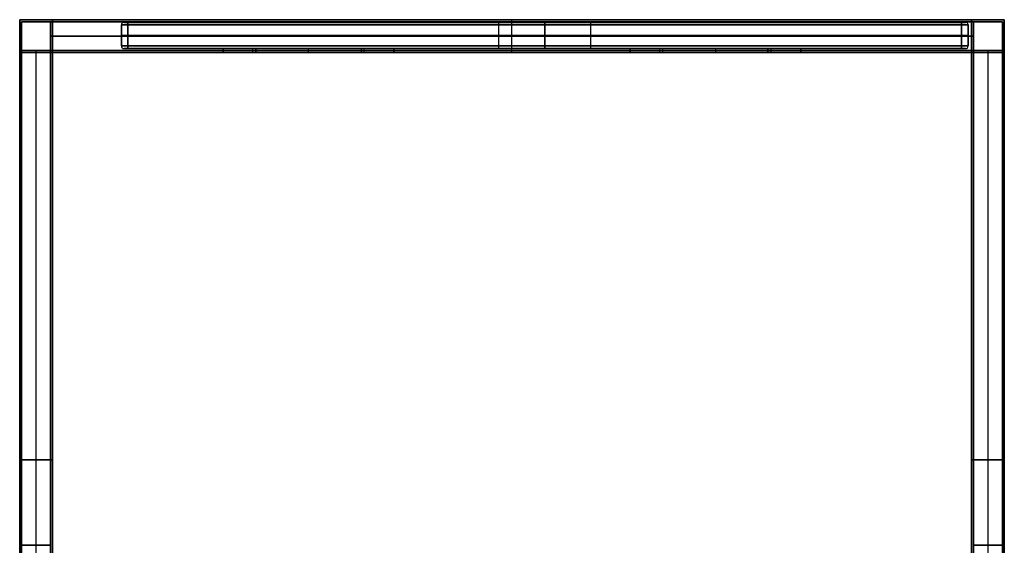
# Model space of a CAD drawing. Header units: millimetres. Extents: x 0 to 750, y 0 to 800.
# Tile 2 of 2: x 0 to 750, y 400 to 800. Entities that reach past the tile are written whole.
import ezdxf

# ---------------------------------------------------------------- set-up
doc = ezdxf.new("R2010")
doc.units = ezdxf.units.MM
doc.header["$MEASUREMENT"] = 0
doc.layers.add('Predefinito', color=7, linetype='Continuous', true_color=0x000000)

# ---------------------------------------------------------------- blocks, each defined once
blk = doc.blocks.new('PIANO MISURA 75 2018')
at = {"layer": 'Predefinito'}
for p, q in [((-322.5, 2), (-322.5, 18)), ((-320.5, 20), (-35, 20)), ((-35, 0), (-35, 20)), ((0, 20, -35), (0, 0, -35)), ((0, 0, 35), (0, 20, 35)), ((0, 20, 245.5), (0, 20, 35)), ((0, 20, -35), (0, 20, -245.5)), ((0, 2, 247.5), (0, 18, 247.5)), ((0, 2, -247.5), (0, 18, -247.5)), ((35, 20), (320.5, 20)), ((35, 0), (35, 20)), ((322.5, 2), (322.5, 18)), ((-322.5, 10, 242.5), (-322.5, 10, -242.5)), ((317.5, 10, 247.5), (-317.5, 10, 247.5)), ((-317.5, 10, -247.5), (317.5, 10, -247.5)), ((322.5, 10, -242.5), (322.5, 10, 242.5)), ((-320.5, 0), (-35, 0)), ((0, 0, 245.5), (0, 0, 35)), ((0, 0, -35), (0, 0, -245.5)), ((35, 0), (320.5, 0))]:
    blk.add_line(p, q, dxfattribs=at)
for centre, start, end in [((-320.5, 18, 242.5), 90, 180), ((-320.5, 18, -242.5), 90, 180), ((-320.5, 18), 90, 180), ((320.5, 18, 242.5), 0, 90), ((320.5, 18, -242.5), 0, 90), ((320.5, 18), 0, 90), ((-320.5, 2, 242.5), 180, 270), ((-320.5, 2, -242.5), 180, 270), ((-320.5, 2), 180, 270), ((320.5, 2, 242.5), 270, 0), ((320.5, 2, -242.5), 270, 0), ((320.5, 2), 270, 0)]:
    blk.add_arc(centre, 2, start, end, dxfattribs=at)
at = {"layer": 'Predefinito', "extrusion": (0, 1, 0)}
for centre, radius, start, end in [((317.5, -242.5, 18), 5, 270, 0), ((317.5, 242.5, 18), 5, 0, 90), ((317.5, -242.5, 20), 3, 270, 0), ((0, 0, 20), 35, 270, 90), ((0, 0, 20), 35, 90, 270), ((-317.5, 242.5, 20), 3, 90, 180), ((-317.5, -242.5, 18), 5, 180, 270), ((-317.5, 242.5, 18), 5, 90, 180), ((317.5, -242.5, 10), 5, 270, 0), ((317.5, 242.5, 10), 5, 0, 90), ((0, 0, 10), 35, 270, 90), ((0, 0, 10), 35, 90, 270), ((-317.5, -242.5, 10), 5, 180, 270), ((-317.5, 242.5, 10), 5, 90, 180)]:
    blk.add_arc(centre, radius, start, end, dxfattribs=at)
at = {"layer": 'Predefinito', "extrusion": (0, 1, -1.18424e-15)}
blk.add_arc((317.5, 242.5, 20), 3, 0, 90, dxfattribs=at)
at = {"layer": 'Predefinito', "extrusion": (1, 2.84217e-14, 2.84217e-14)}
blk.add_arc((18, 245.5, -317.5), 2, 0, 90, dxfattribs=at)
at = {"layer": 'Predefinito', "extrusion": (1, 2.84217e-14, -2.84217e-14)}
blk.add_arc((18, -245.5, -317.5), 2, 270, 0, dxfattribs=at)
at = {"layer": 'Predefinito', "extrusion": (1, 0, 0)}
for centre, start, end in [((18, 245.5), 0, 90), ((18, -245.5), 270, 0), ((18, 245.5, 317.5), 0, 90), ((18, -245.5, 317.5), 270, 0), ((2, 245.5, -317.5), 90, 180), ((2, -245.5, -317.5), 180, 270), ((2, 245.5), 90, 180), ((2, -245.5), 180, 270), ((2, 245.5, 317.5), 90, 180)]:
    blk.add_arc(centre, 2, start, end, dxfattribs=at)
at = {"layer": 'Predefinito', "extrusion": (0, 1, 1.18424e-15)}
blk.add_arc((-317.5, -242.5, 20), 3, 180, 270, dxfattribs=at)
at = {"layer": 'Predefinito', "extrusion": (1.77636e-16, 1, 0)}
for centre, start, end in [((317.5, 242.5, 2), 0, 90), ((317.5, -242.5, 2), 270, 0)]:
    blk.add_arc(centre, 5, start, end, dxfattribs=at)
at = {"layer": 'Predefinito', "extrusion": (3.94746e-16, 1, -2.96059e-16)}
blk.add_arc((317.5, 242.5), 3, 0, 90, dxfattribs=at)
at = {"layer": 'Predefinito', "extrusion": (3.94746e-16, 1, 2.96059e-16)}
blk.add_arc((317.5, -242.5), 3, 270, 0, dxfattribs=at)
at = {"layer": 'Predefinito', "extrusion": (8.88178e-16, 1, 1.06581e-15)}
blk.add_arc((-317.5, 242.5, 2), 5, 90, 180, dxfattribs=at)
at = {"layer": 'Predefinito', "extrusion": (1, 5.68434e-14, 2.84217e-14)}
blk.add_arc((2, -245.5, 317.5), 2, 180, 270, dxfattribs=at)
at = {"layer": 'Predefinito', "extrusion": (-1.77636e-16, 1, 0)}
blk.add_arc((-317.5, -242.5, 2), 5, 180, 270, dxfattribs=at)
at = {"layer": 'Predefinito', "extrusion": (-3.94746e-16, 1, -2.96059e-16)}
blk.add_arc((-317.5, 242.5), 3, 90, 180, dxfattribs=at)
at = {"layer": 'Predefinito', "extrusion": (-3.94746e-16, 1, 2.96059e-16)}
blk.add_arc((-317.5, -242.5), 3, 180, 270, dxfattribs=at)
at = {"layer": 'Predefinito', "extrusion": (0, 1, 7.0434e-34)}
blk.add_arc((0, 0), 35, 270, 90, dxfattribs=at)
at = {"layer": 'Predefinito', "extrusion": (0, 1, -7.0434e-34)}
blk.add_arc((0, 0), 35, 90, 270, dxfattribs=at)
at = {"layer": 'Predefinito'}
for points in [[(-322.5, 2, -242.5), (-322.5, 10, -242.5), (-322.5, 18, -242.5)], [(-322.5, 18, 242.5), (-322.5, 10, 242.5), (-322.5, 2, 242.5)], [(-322.5, 18, -242.5), (-322.5, 18), (-322.5, 18, 242.5)], [(-320.5, 20, 242.5), (-320.5, 20), (-320.5, 20, -242.5)], [(-317.5, 20, -245.5), (0, 20, -245.5), (317.5, 20, -245.5)], [(317.5, 20, 245.5), (0, 20, 245.5), (-317.5, 20, 245.5)], [(-317.5, 18, 247.5), (0, 18, 247.5), (317.5, 18, 247.5)], [(-317.5, 2, 247.5), (-317.5, 10, 247.5), (-317.5, 18, 247.5)], [(-317.5, 18, -247.5), (-317.5, 10, -247.5), (-317.5, 2, -247.5)], [(317.5, 18, -247.5), (0, 18, -247.5), (-317.5, 18, -247.5)], [(317.5, 18, 247.5), (317.5, 10, 247.5), (317.5, 2, 247.5)], [(317.5, 2, -247.5), (317.5, 10, -247.5), (317.5, 18, -247.5)], [(320.5, 20, -242.5), (320.5, 20), (320.5, 20, 242.5)], [(322.5, 18, -242.5), (322.5, 10, -242.5), (322.5, 2, -242.5)], [(322.5, 18, 242.5), (322.5, 18), (322.5, 18, -242.5)], [(322.5, 2, 242.5), (322.5, 10, 242.5), (322.5, 18, 242.5)], [(-322.5, 2, 242.5), (-322.5, 2), (-322.5, 2, -242.5)], [(-320.5, 0, 242.5), (-320.5, 0), (-320.5, 0, -242.5)], [(317.5, 2, 247.5), (0, 2, 247.5), (-317.5, 2, 247.5)], [(-317.5, 2, -247.5), (0, 2, -247.5), (317.5, 2, -247.5)], [(-317.5, 0, -245.5), (0, 0, -245.5), (317.5, 0, -245.5)], [(317.5, 0, 245.5), (0, 0, 245.5), (-317.5, 0, 245.5)], [(320.5, 0, -242.5), (320.5, 0), (320.5, 0, 242.5)], [(322.5, 2, -242.5), (322.5, 2), (322.5, 2, 242.5)]]:
    blk.add_open_spline(points, degree=2, dxfattribs=at)
blk = doc.blocks.new('struttura STAND75 2018')
at = {"layer": 'Predefinito'}
for p, q in [((0, 800), (25, 800)), ((0, 775), (0, 800)), ((1.5, 798.5), (23.5, 798.5)), ((1.5, 776.5), (1.5, 798.5)), ((23.5, 776.5), (23.5, 798.5)), ((25, 775), (25, 800)), ((375, 775, 275), (375, 800, 275)), ((375, 775, -275), (375, 800, -275)), ((375, 800, 275), (375, 800, 250)), ((375, 800, -250), (375, 800, -275)), ((375, 775, -250), (375, 800, -250)), ((375, 775, 250), (375, 800, 250)), ((375, 776.5, 273.5), (375, 798.5, 273.5)), ((375, 776.5, -273.5), (375, 798.5, -273.5)), ((375, 798.5, 273.5), (375, 798.5, 251.5)), ((375, 798.5, -251.5), (375, 798.5, -273.5)), ((375, 776.5, -251.5), (375, 798.5, -251.5)), ((375, 776.5, 251.5), (375, 798.5, 251.5)), ((725, 800), (750, 800)), ((725, 800), (725, 775)), ((726.5, 798.5), (748.5, 798.5)), ((726.5, 798.5), (726.5, 776.5)), ((748.5, 798.5), (748.5, 776.5)), ((750, 800), (750, 775)), ((23.5, 787.5, -251.5), (23.5, 787.5, 251.5)), ((23.5, 787.5, -251.5), (726.5, 787.5, -251.5)), ((726.5, 787.5, 251.5), (23.5, 787.5, 251.5)), ((25, 787.5, -250), (25, 787.5, 250)), ((25, 787.5, -250), (725, 787.5, -250)), ((725, 787.5, 250), (25, 787.5, 250)), ((725, 787.5, -250), (725, 787.5, 250)), ((726.5, 787.5, -251.5), (726.5, 787.5, 251.5)), ((0, 775), (25, 775)), ((1.5, 776.5), (23.5, 776.5)), ((12.5, 153.5, 251.5), (12.5, 776.5, 251.5)), ((12.5, 153.5, -251.5), (12.5, 776.5, -251.5)), ((12.5, 776.5, 251.5), (12.5, 776.5, -251.5)), ((12.5, 155, 250), (12.5, 775, 250)), ((12.5, 155, -250), (12.5, 775, -250)), ((12.5, 775, 250), (12.5, 775, -250)), ((23.5, 153.5, -262.5), (23.5, 776.5, -262.5)), ((23.5, 776.5, -262.5), (726.5, 776.5, -262.5)), ((23.5, 776.5, 262.5), (726.5, 776.5, 262.5)), ((25, 155, -262.5), (25, 775, -262.5)), ((155, 775, 237.5), (155, 778, 237.5)), ((155, 778, 237.5), (285, 778, 237.5)), ((155, 775, -237.5), (155, 778, -237.5)), ((155, 778, -237.5), (285, 778, -237.5)), ((285, 776.5, 225), (155, 776.5, 225)), ((155, 776.5, 225), (155, 776.5, 250)), ((155, 776.5, -250), (155, 776.5, -225)), ((155, 776.5, -225), (285, 776.5, -225)), ((155, 775, -250), (285, 775, -250)), ((155, 775, 250), (285, 775, 250)), ((177.5, 775, 243), (177.5, 778, 243)), ((177.5, 775, -243), (177.5, 778, -243)), ((260, 776.5, 240.5), (180, 776.5, 240.5)), ((180, 776.5, 245.5), (260, 776.5, 245.5)), ((260, 776.5, -245.5), (180, 776.5, -245.5)), ((180, 776.5, -240.5), (260, 776.5, -240.5)), ((220, 775, 225), (220, 778, 225)), ((220, 778, 225), (220, 778, 240.5)), ((220, 778, 245.5), (220, 778, 250)), ((220, 775, -225), (220, 778, -225)), ((220, 778, -250), (220, 778, -245.5)), ((220, 778, -240.5), (220, 778, -225)), ((220, 775, 240.5), (220, 778, 240.5)), ((220, 775, 245.5), (220, 778, 245.5)), ((220, 775, -245.5), (220, 778, -245.5)), ((220, 775, -240.5), (220, 778, -240.5)), ((260, 778, 245.5), (260, 775, 245.5)), ((260, 778, -240.5), (260, 775, -240.5)), ((262.5, 775, 243), (262.5, 778, 243)), ((262.5, 775, -243), (262.5, 778, -243)), ((285, 775, 237.5), (285, 778, 237.5)), ((285, 775, -237.5), (285, 778, -237.5)), ((285, 776.5, 250), (285, 776.5, 225)), ((285, 776.5, -225), (285, 776.5, -250)), ((375, 776.5, -251.5), (375, 776.5, -273.5)), ((375, 776.5, 273.5), (375, 776.5, 251.5)), ((375, 775, -250), (375, 775, -275)), ((375, 775, 275), (375, 775, 250)), ((465, 778, 237.5), (465, 775, 237.5)), ((465, 778, 237.5), (595, 778, 237.5)), ((465, 778, -237.5), (465, 775, -237.5)), ((465, 778, -237.5), (595, 778, -237.5)), ((465, 776.5, 250), (465, 776.5, 225)), ((465, 776.5, 225), (595, 776.5, 225)), ((595, 776.5, -225), (465, 776.5, -225)), ((465, 776.5, -225), (465, 776.5, -250)), ((465, 775, -250), (595, 775, -250)), ((465, 775, 250), (595, 775, 250)), ((487.5, 775, 243), (487.5, 778, 243)), ((487.5, 775, -243), (487.5, 778, -243)), ((490, 775, 245.5), (490, 778, 245.5)), ((490, 775, -240.5), (490, 778, -240.5)), ((490, 776.5, 240.5), (570, 776.5, 240.5)), ((570, 776.5, 245.5), (490, 776.5, 245.5)), ((490, 776.5, -245.5), (570, 776.5, -245.5)), ((570, 776.5, -240.5), (490, 776.5, -240.5)), ((530, 778, 225), (530, 775, 225)), ((530, 778, 225), (530, 778, 240.5)), ((530, 778, 245.5), (530, 778, 250)), ((530, 778, -225), (530, 775, -225)), ((530, 778, -250), (530, 778, -245.5)), ((530, 778, -240.5), (530, 778, -225)), ((530, 778, 240.5), (530, 775, 240.5)), ((530, 778, 245.5), (530, 775, 245.5)), ((530, 778, -245.5), (530, 775, -245.5)), ((530, 778, -240.5), (530, 775, -240.5)), ((570, 775, 240.5), (570, 778, 240.5)), ((570, 778, 245.5), (570, 775, 245.5)), ((570, 775, -245.5), (570, 778, -245.5)), ((570, 778, -240.5), (570, 775, -240.5)), ((572.5, 775, 243), (572.5, 778, 243)), ((572.5, 775, -243), (572.5, 778, -243)), ((595, 778, 237.5), (595, 775, 237.5)), ((595, 778, -237.5), (595, 775, -237.5)), ((595, 776.5, 225), (595, 776.5, 250)), ((595, 776.5, -250), (595, 776.5, -225)), ((725, 775, -262.5), (725, 155, -262.5)), ((725, 775), (750, 775)), ((726.5, 776.5, -262.5), (726.5, 153.5, -262.5)), ((726.5, 776.5), (748.5, 776.5)), ((737.5, 776.5, 251.5), (737.5, 153.5, 251.5)), ((737.5, 776.5, -251.5), (737.5, 153.5, -251.5)), ((737.5, 776.5, 251.5), (737.5, 776.5, -251.5)), ((737.5, 775, 250), (737.5, 155, 250)), ((737.5, 775, -250), (737.5, 155, -250)), ((737.5, 775, 250), (737.5, 775, -250)), ((25, 465, 250), (0, 465, 250)), ((0, 465, -250), (25, 465, -250)), ((23.5, 465, 251.5), (1.5, 465, 251.5)), ((1.5, 465, -251.5), (23.5, 465, -251.5)), ((23.5, 465, -273.5), (23.5, 465, -251.5)), ((25, 465, -275), (25, 465, -250)), ((725, 465, -275), (725, 465, -250)), ((725, 465, 250), (750, 465, 250)), ((750, 465, -250), (725, 465, -250)), ((726.5, 465, -273.5), (726.5, 465, -251.5)), ((726.5, 465, 251.5), (748.5, 465, 251.5)), ((748.5, 465, -251.5), (726.5, 465, -251.5)), ((23.5, 400, 273.5), (1.5, 400, 273.5)), ((1.5, 400, -273.5), (23.5, 400, -273.5)), ((1.5, 400, -273.5), (1.5, 400, -251.5)), ((1.5, 400, 251.5), (1.5, 400, 273.5)), ((748.5, 400, 273.5), (726.5, 400, 273.5)), ((726.5, 400, -273.5), (748.5, 400, -273.5)), ((748.5, 400, -273.5), (748.5, 400, -251.5)), ((748.5, 400, 251.5), (748.5, 400, 273.5))]:
    blk.add_line(p, q, dxfattribs=at)
at = {"layer": 'Predefinito', "extrusion": (0, 1, 0)}
for centre, start, end in [((-180, 243, 778), 270, 90), ((-180, -243, 778), 270, 90), ((-180, 243, 776.5), 270, 90), ((-180, -243, 776.5), 270, 90), ((-180, 243, 775), 270, 90), ((-180, -243, 775), 270, 90), ((-260, 243, 778), 90, 270), ((-260, -243, 778), 90, 270), ((-260, 243, 776.5), 90, 270), ((-260, -243, 776.5), 90, 270), ((-260, 243, 775), 90, 270), ((-260, -243, 775), 90, 270), ((-490, 243, 778), 270, 90), ((-490, -243, 778), 270, 90), ((-490, 243, 776.5), 270, 90), ((-490, -243, 776.5), 270, 90), ((-490, 243, 775), 270, 90), ((-490, -243, 775), 270, 90), ((-570, 243, 778), 90, 270), ((-570, -243, 778), 90, 270), ((-570, 243, 776.5), 90, 270), ((-570, -243, 776.5), 90, 270), ((-570, 243, 775), 90, 270), ((-570, -243, 775), 90, 270)]:
    blk.add_arc(centre, 2.5, start, end, dxfattribs=at)
at = {"layer": 'Predefinito'}
for points in [[(0, 800, 275), (375, 800, 275), (750, 800, 275)], [(0, 0, 275), (0, 400, 275), (0, 800, 275)], [(0, 800, -275), (0, 400, -275), (0, 0, -275)], [(750, 800, -275), (375, 800, -275), (0, 800, -275)], [(0, 800, 275), (0, 800), (0, 800, -275)], [(1.5, 1.5, 273.5), (1.5, 400, 273.5), (1.5, 798.5, 273.5)], [(1.5, 798.5, 273.5), (375, 798.5, 273.5), (748.5, 798.5, 273.5)], [(1.5, 798.5, -273.5), (1.5, 400, -273.5), (1.5, 1.5, -273.5)], [(748.5, 798.5, -273.5), (375, 798.5, -273.5), (1.5, 798.5, -273.5)], [(1.5, 798.5, 273.5), (1.5, 798.5), (1.5, 798.5, -273.5)], [(23.5, 798.5, 251.5), (23.5, 798.5), (23.5, 798.5, -251.5)], [(23.5, 798.5, -251.5), (23.5, 787.5, -251.5), (23.5, 776.5, -251.5)], [(23.5, 776.5, 251.5), (23.5, 787.5, 251.5), (23.5, 798.5, 251.5)], [(23.5, 798.5, 251.5), (375, 798.5, 251.5), (726.5, 798.5, 251.5)], [(726.5, 798.5, -251.5), (375, 798.5, -251.5), (23.5, 798.5, -251.5)], [(25, 800, 250), (25, 800), (25, 800, -250)], [(25, 775, 250), (25, 787.5, 250), (25, 800, 250)], [(25, 800, -250), (25, 787.5, -250), (25, 775, -250)], [(25, 800, 250), (375, 800, 250), (725, 800, 250)], [(725, 800, -250), (375, 800, -250), (25, 800, -250)], [(725, 800, 250), (725, 800), (725, 800, -250)], [(725, 775, -250), (725, 787.5, -250), (725, 800, -250)], [(725, 800, 250), (725, 787.5, 250), (725, 775, 250)], [(726.5, 798.5, 251.5), (726.5, 798.5), (726.5, 798.5, -251.5)], [(726.5, 776.5, -251.5), (726.5, 787.5, -251.5), (726.5, 798.5, -251.5)], [(726.5, 798.5, 251.5), (726.5, 787.5, 251.5), (726.5, 776.5, 251.5)], [(748.5, 798.5, 273.5), (748.5, 400, 273.5), (748.5, 1.5, 273.5)], [(748.5, 1.5, -273.5), (748.5, 400, -273.5), (748.5, 798.5, -273.5)], [(748.5, 798.5, -273.5), (748.5, 798.5), (748.5, 798.5, 273.5)], [(750, 800, 275), (750, 400, 275), (750, 0, 275)], [(750, 0, -275), (750, 400, -275), (750, 800, -275)], [(750, 800, -275), (750, 800), (750, 800, 275)], [(0, 155, 250), (0, 465, 250), (0, 775, 250)], [(0, 775, 250), (12.5, 775, 250), (25, 775, 250)], [(0, 775, -250), (0, 465, -250), (0, 155, -250)], [(25, 775, -250), (12.5, 775, -250), (0, 775, -250)], [(0, 775, 250), (0, 775), (0, 775, -250)], [(1.5, 776.5, 251.5), (12.5, 776.5, 251.5), (23.5, 776.5, 251.5)], [(1.5, 153.5, 251.5), (1.5, 465, 251.5), (1.5, 776.5, 251.5)], [(1.5, 776.5, -251.5), (1.5, 465, -251.5), (1.5, 153.5, -251.5)], [(23.5, 776.5, -251.5), (12.5, 776.5, -251.5), (1.5, 776.5, -251.5)], [(1.5, 776.5, 251.5), (1.5, 776.5), (1.5, 776.5, -251.5)], [(23.5, 153.5, -251.5), (23.5, 465, -251.5), (23.5, 776.5, -251.5)], [(23.5, 776.5, -251.5), (23.5, 776.5, -262.5), (23.5, 776.5, -273.5)], [(23.5, 776.5, -273.5), (23.5, 465, -273.5), (23.5, 153.5, -273.5)], [(23.5, 1.5, 273.5), (23.5, 389, 273.5), (23.5, 776.5, 273.5)], [(23.5, 776.5, 273.5), (23.5, 776.5, 262.5), (23.5, 776.5, 251.5)], [(23.5, 776.5, 251.5), (23.5, 465, 251.5), (23.5, 153.5, 251.5)], [(23.5, 776.5, -251.5), (23.5, 776.5), (23.5, 776.5, 251.5)], [(726.5, 776.5, 273.5), (375, 776.5, 273.5), (23.5, 776.5, 273.5)], [(23.5, 776.5, -273.5), (375, 776.5, -273.5), (726.5, 776.5, -273.5)], [(23.5, 776.5, -251.5), (375, 776.5, -251.5), (726.5, 776.5, -251.5)], [(726.5, 776.5, 251.5), (375, 776.5, 251.5), (23.5, 776.5, 251.5)], [(25, 775, -275), (25, 465, -275), (25, 155, -275)], [(25, 775, -250), (25, 775, -262.5), (25, 775, -275)], [(25, 155, -250), (25, 465, -250), (25, 775, -250)], [(25, 775, 250), (25, 465, 250), (25, 155, 250)], [(25, 775, 275), (25, 775, 262.5), (25, 775, 250)], [(25, 0, 275), (25, 387.5, 275), (25, 775, 275)], [(25, 775, -250), (25, 775), (25, 775, 250)], [(725, 775, 275), (375, 775, 275), (25, 775, 275)], [(25, 775, -275), (375, 775, -275), (725, 775, -275)], [(25, 775, -250), (90, 775, -250), (155, 775, -250)], [(155, 775, 250), (90, 775, 250), (25, 775, 250)], [(155, 775, -250), (155, 776.5, -250), (155, 778, -250)], [(155, 778, -250), (220, 778, -250), (285, 778, -250)], [(285, 778, 250), (220, 778, 250), (155, 778, 250)], [(155, 778, 250), (155, 776.5, 250), (155, 775, 250)], [(155, 775, 225), (155, 776.5, 225), (155, 778, 225)], [(155, 778, 225), (220, 778, 225), (285, 778, 225)], [(155, 778, 250), (155, 778, 237.5), (155, 778, 225)], [(155, 775, -225), (155, 776.5, -225), (155, 778, -225)], [(155, 778, -225), (155, 778, -237.5), (155, 778, -250)], [(285, 778, -225), (220, 778, -225), (155, 778, -225)], [(285, 775, -225), (220, 775, -225), (155, 775, -225)], [(155, 775, -225), (155, 775, -237.5), (155, 775, -250)], [(155, 775, 250), (155, 775, 237.5), (155, 775, 225)], [(155, 775, 225), (220, 775, 225), (285, 775, 225)], [(180, 778, 240.5), (220, 778, 240.5), (260, 778, 240.5)], [(260, 778, 245.5), (220, 778, 245.5), (180, 778, 245.5)], [(180, 778, -245.5), (220, 778, -245.5), (260, 778, -245.5)], [(260, 778, -240.5), (220, 778, -240.5), (180, 778, -240.5)], [(180, 775, 240.5), (180, 776.5, 240.5), (180, 778, 240.5)], [(180, 778, 245.5), (180, 776.5, 245.5), (180, 775, 245.5)], [(180, 775, -245.5), (180, 776.5, -245.5), (180, 778, -245.5)], [(180, 778, -240.5), (180, 776.5, -240.5), (180, 775, -240.5)], [(180, 775, -240.5), (220, 775, -240.5), (260, 775, -240.5)], [(260, 775, -245.5), (220, 775, -245.5), (180, 775, -245.5)], [(180, 775, 245.5), (220, 775, 245.5), (260, 775, 245.5)], [(260, 775, 240.5), (220, 775, 240.5), (180, 775, 240.5)], [(260, 778, 240.5), (260, 776.5, 240.5), (260, 775, 240.5)], [(260, 778, -245.5), (260, 776.5, -245.5), (260, 775, -245.5)], [(285, 778, -250), (285, 776.5, -250), (285, 775, -250)], [(285, 775, 250), (285, 776.5, 250), (285, 778, 250)], [(285, 775, 225), (285, 776.5, 225), (285, 778, 225)], [(285, 778, 225), (285, 778, 237.5), (285, 778, 250)], [(285, 775, -225), (285, 776.5, -225), (285, 778, -225)], [(285, 778, -250), (285, 778, -237.5), (285, 778, -225)], [(285, 775, -250), (375, 775, -250), (465, 775, -250)], [(285, 775, -250), (285, 775, -237.5), (285, 775, -225)], [(465, 775, 250), (375, 775, 250), (285, 775, 250)], [(285, 775, 225), (285, 775, 237.5), (285, 775, 250)], [(465, 775, -250), (465, 776.5, -250), (465, 778, -250)], [(465, 778, -250), (530, 778, -250), (595, 778, -250)], [(595, 778, 250), (530, 778, 250), (465, 778, 250)], [(465, 778, 250), (465, 776.5, 250), (465, 775, 250)], [(465, 778, 250), (465, 778, 237.5), (465, 778, 225)], [(465, 778, 225), (465, 776.5, 225), (465, 775, 225)], [(465, 778, 225), (530, 778, 225), (595, 778, 225)], [(595, 778, -225), (530, 778, -225), (465, 778, -225)], [(465, 778, -225), (465, 776.5, -225), (465, 775, -225)], [(465, 778, -225), (465, 778, -237.5), (465, 778, -250)], [(595, 775, -225), (530, 775, -225), (465, 775, -225)], [(465, 775, -225), (465, 775, -237.5), (465, 775, -250)], [(465, 775, 250), (465, 775, 237.5), (465, 775, 225)], [(465, 775, 225), (530, 775, 225), (595, 775, 225)], [(570, 778, 245.5), (530, 778, 245.5), (490, 778, 245.5)], [(490, 778, 240.5), (530, 778, 240.5), (570, 778, 240.5)], [(570, 778, -240.5), (530, 778, -240.5), (490, 778, -240.5)], [(490, 778, -245.5), (530, 778, -245.5), (570, 778, -245.5)], [(490, 775, 240.5), (490, 776.5, 240.5), (490, 778, 240.5)], [(490, 775, -245.5), (490, 776.5, -245.5), (490, 778, -245.5)], [(570, 775, -245.5), (530, 775, -245.5), (490, 775, -245.5)], [(490, 775, -240.5), (530, 775, -240.5), (570, 775, -240.5)], [(570, 775, 240.5), (530, 775, 240.5), (490, 775, 240.5)], [(490, 775, 245.5), (530, 775, 245.5), (570, 775, 245.5)], [(595, 778, -250), (595, 776.5, -250), (595, 775, -250)], [(595, 775, 250), (595, 776.5, 250), (595, 778, 250)], [(595, 778, 225), (595, 776.5, 225), (595, 775, 225)], [(595, 778, 225), (595, 778, 237.5), (595, 778, 250)], [(595, 778, -250), (595, 778, -237.5), (595, 778, -225)], [(595, 778, -225), (595, 776.5, -225), (595, 775, -225)], [(595, 775, -250), (660, 775, -250), (725, 775, -250)], [(595, 775, -250), (595, 775, -237.5), (595, 775, -225)], [(725, 775, 250), (660, 775, 250), (595, 775, 250)], [(595, 775, 225), (595, 775, 237.5), (595, 775, 250)], [(725, 0, 275), (725, 387.5, 275), (725, 775, 275)], [(725, 775, -275), (725, 465, -275), (725, 155, -275)], [(725, 775, -275), (725, 775, -262.5), (725, 775, -250)], [(725, 775, 250), (725, 775, 262.5), (725, 775, 275)], [(725, 775, -250), (725, 465, -250), (725, 155, -250)], [(725, 155, 250), (725, 465, 250), (725, 775, 250)], [(725, 775, 250), (737.5, 775, 250), (750, 775, 250)], [(750, 775, -250), (737.5, 775, -250), (725, 775, -250)], [(725, 775, 250), (725, 775), (725, 775, -250)], [(726.5, 1.5, 273.5), (726.5, 389, 273.5), (726.5, 776.5, 273.5)], [(726.5, 776.5, -273.5), (726.5, 465, -273.5), (726.5, 153.5, -273.5)], [(726.5, 776.5, -273.5), (726.5, 776.5, -262.5), (726.5, 776.5, -251.5)], [(726.5, 776.5, 251.5), (726.5, 776.5, 262.5), (726.5, 776.5, 273.5)], [(726.5, 776.5, -251.5), (726.5, 465, -251.5), (726.5, 153.5, -251.5)], [(726.5, 153.5, 251.5), (726.5, 465, 251.5), (726.5, 776.5, 251.5)], [(726.5, 776.5, 251.5), (737.5, 776.5, 251.5), (748.5, 776.5, 251.5)], [(748.5, 776.5, -251.5), (737.5, 776.5, -251.5), (726.5, 776.5, -251.5)], [(726.5, 776.5, 251.5), (726.5, 776.5), (726.5, 776.5, -251.5)], [(748.5, 776.5, 251.5), (748.5, 465, 251.5), (748.5, 153.5, 251.5)], [(748.5, 153.5, -251.5), (748.5, 465, -251.5), (748.5, 776.5, -251.5)], [(748.5, 776.5, -251.5), (748.5, 776.5), (748.5, 776.5, 251.5)], [(750, 775, 250), (750, 465, 250), (750, 155, 250)], [(750, 155, -250), (750, 465, -250), (750, 775, -250)], [(750, 775, -250), (750, 775), (750, 775, 250)]]:
    blk.add_open_spline(points, degree=2, dxfattribs=at)
blk = doc.blocks.new('STA 75 01')
at = {"layer": 'Predefinito'}
for name, p in [('struttura STAND75 2018', (0, 0)), ('PIANO MISURA 75 2018', (400, 778))]:
    blk.add_blockref(name, p, dxfattribs=at)

msp = doc.modelspace()

# ---------------------------------------------------------------- block references
at = {"layer": 'Predefinito'}
msp.add_blockref('STA 75 01', (0, 0), dxfattribs=at)

doc.saveas('drawing.dxf')
